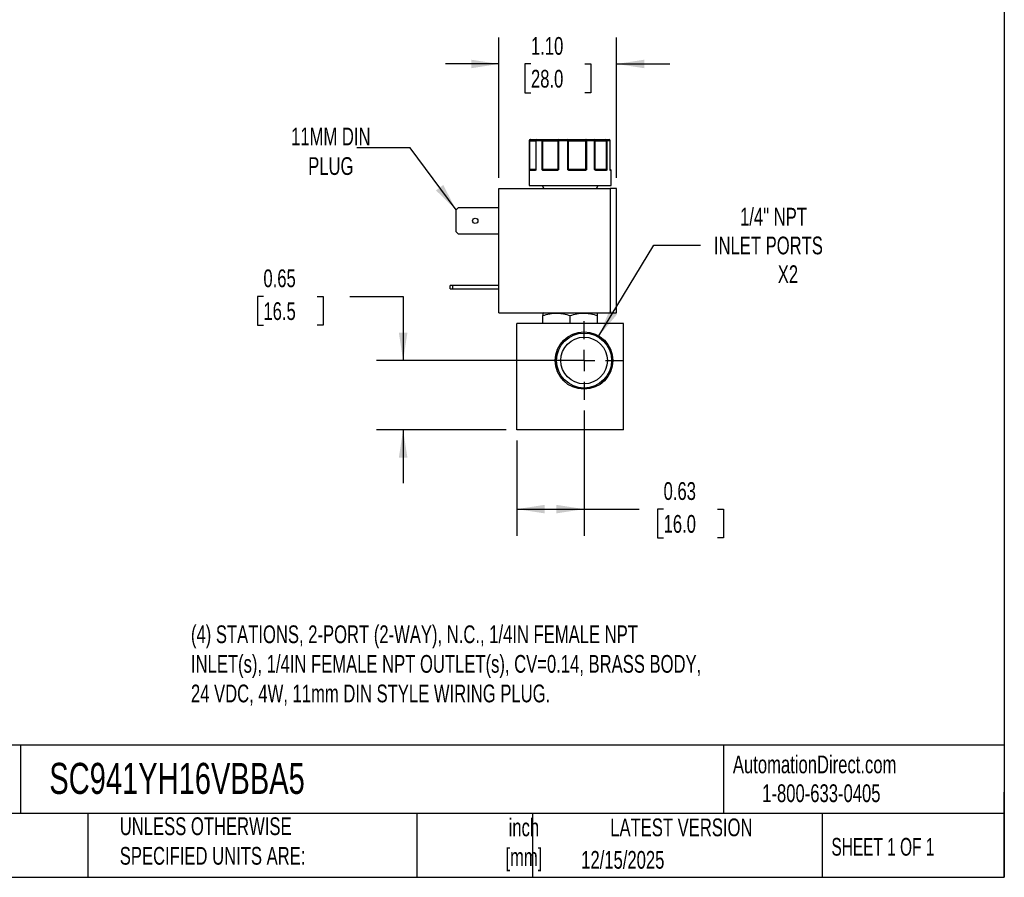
# Model space of a CAD drawing. Header units: inches. Extents: x 0.5 to 21.5, y 0.5 to 16.5.
# Tile 16 of 22: x 12.3 to 21.5, y 0.5 to 8.6. Entities that reach past the tile are written whole.
import ezdxf

# ---------------------------------------------------------------- set-up
doc = ezdxf.new("R2010")
doc.units = ezdxf.units.IN
doc.header["$LTSCALE"] = 2
doc.header["$MEASUREMENT"] = 0
doc.linetypes.add('SLD-Center', pattern=[0.75, 0.6, -0.05, 0.05, -0.05])
doc.linetypes.add('SLD-Solid', pattern=[0])
doc.layers.add('CENTER', color=40, linetype='SLD-Center')
doc.layers.add('DIMENSIONS', color=140, linetype='SLD-Solid', lineweight=25)
doc.layers.add('TEXT', color=140, linetype='SLD-Solid', lineweight=25)
doc.styles.add('SLDTEXTSTYLE0', font='TXT', dxfattribs={"width": 0.7})
doc.styles.add('SLDTEXTSTYLE1', font='TXT', dxfattribs={"width": 0.65})
doc.dimstyles.new('SLDDIMSTYLE0', dxfattribs={"dimtxt": 0.169922, "dimasz": 0.26, "dimexe": 0, "dimexo": 0.0625, "dimgap": 0.04248, "dimtad": 0, "dimtih": 1, "dimtoh": 1, "dimrnd": 1e-09, "dimdsep": 46, "dimtxsty": 'SLDTEXTSTYLE0', "dimsah": 1, "dimcen": 0.09, "dimadec": 0, "dimazin": 2, "dimtfac": 1, "dimtmove": 0, "dimatfit": 0, "dimfxl": 0, "dimfrac": 2, "dimtolj": 1, "dimtzin": 12, "dimarcsym": 0})
doc.dimstyles.new('SLDDIMSTYLE3', dxfattribs={"dimtxt": 0.169922, "dimasz": 0.26, "dimexe": 0, "dimexo": 0.0625, "dimgap": 0.04248, "dimtad": 0, "dimtih": 1, "dimtoh": 1, "dimrnd": 1e-09, "dimzin": 4, "dimdsep": 46, "dimtxsty": 'SLDTEXTSTYLE0', "dimsah": 1, "dimcen": 0.09, "dimadec": 0, "dimazin": 1, "dimtfac": 1, "dimtmove": 0, "dimatfit": 0, "dimfxl": 0, "dimfrac": 2, "dimtolj": 1, "dimtzin": 12, "dimarcsym": 0})
doc.dimstyles.new('SLDDIMSTYLE4', dxfattribs={"dimtxt": 0.169922, "dimasz": 0.26, "dimexe": 0, "dimexo": 0.0625, "dimgap": 0.04248, "dimtad": 0, "dimtih": 1, "dimtoh": 1, "dimrnd": 1e-09, "dimzin": 12, "dimdsep": 46, "dimtxsty": 'SLDTEXTSTYLE0', "dimsah": 1, "dimcen": 0, "dimadec": 0, "dimazin": 3, "dimtfac": 1, "dimtofl": 0, "dimtmove": 0, "dimatfit": 3, "dimfxl": 0, "dimfrac": 2, "dimtolj": 1, "dimtzin": 12, "dimarcsym": 0})
doc.dimstyles.new('SLDDIMSTYLE5', dxfattribs={"dimtxt": 0.169922, "dimasz": 0.26, "dimexe": 0, "dimexo": 0.0625, "dimgap": 0.04248, "dimtad": 0, "dimtih": 1, "dimtoh": 1, "dimrnd": 1e-09, "dimdsep": 46, "dimtxsty": 'SLDTEXTSTYLE0', "dimsah": 1, "dimcen": 0.09, "dimadec": 0, "dimazin": 2, "dimtfac": 1, "dimtofl": 0, "dimtmove": 0, "dimatfit": 3, "dimfxl": 0, "dimfrac": 2, "dimtolj": 1, "dimtzin": 12, "dimarcsym": 0})
doc.dimstyles.new('SLDDIMSTYLE6', dxfattribs={"dimtxt": 0.18, "dimasz": 0.26, "dimexe": 0, "dimexo": 0.0625, "dimgap": 0, "dimtad": 0, "dimtih": 1, "dimtoh": 1, "dimdec": 0, "dimrnd": 1e-09, "dimzin": 0, "dimdsep": 46, "dimtxsty": 'Standard', "dimsah": 1, "dimcen": 0.09, "dimadec": 0, "dimazin": 0, "dimtfac": 0.26, "dimtdec": 0, "dimtofl": 0, "dimtmove": 0, "dimatfit": 3, "dimfxl": 0, "dimfrac": 2, "dimtolj": 1, "dimtzin": 0, "dimarcsym": 0})

# ---------------------------------------------------------------- blocks, each defined once
blk = doc.blocks.new('_D_8')
at = {"layer": 'DIMENSIONS'}
for p, q in [((14.5457, 5.9557), (14.4887, 5.9557)), ((14.4887, 5.9557), (14.4887, 5.6857)), ((15.0507, 5.9557), (15.1077, 5.9557)), ((15.1077, 5.9557), (15.1077, 5.6857)), ((15.3571, 5.9557), (15.8571, 5.9557)), ((15.8571, 5.9557), (15.8571, 5.3534)), ((14.4887, 5.6857), (14.5457, 5.6857)), ((15.1077, 5.6857), (15.0507, 5.6857)), ((17.4554, 5.3534), (15.6071, 5.3534)), ((16.8254, 4.7024), (15.6071, 4.7024)), ((15.8571, 4.7024), (15.8571, 4.2024))]:
    blk.add_line(p, q, dxfattribs=at)
for points in [[(15.8571, 5.3534), (15.8971, 5.6134), (15.8171, 5.6134)], [(15.8571, 4.7024), (15.8171, 4.4424), (15.8971, 4.4424)]]:
    blk.add_solid(points, dxfattribs=at)
at = {"layer": 'DIMENSIONS', "char_height": 0.16667, "attachment_point": 1, "style": 'SLDTEXTSTYLE0'}
for s, insert in [('0.65', (14.5457, 6.2086)), ('16.5', (14.5457, 5.9005))]:
    blk.add_mtext(s, dxfattribs=dict(at, insert=insert))
blk = doc.blocks.new('_D_9')
at = {"layer": 'DIMENSIONS'}
for p, q in [((17.5554, 4.8835), (17.5554, 3.7078)), ((16.9254, 4.6024), (16.9254, 3.7078)), ((16.9254, 3.9578), (17.5554, 3.9578)), ((17.5554, 3.9578), (18.0716, 3.9578)), ((18.3019, 3.9578), (18.2448, 3.9578)), ((18.2448, 3.9578), (18.2448, 3.6878)), ((18.8068, 3.9578), (18.8639, 3.9578)), ((18.8639, 3.9578), (18.8639, 3.6878)), ((18.2448, 3.6878), (18.3019, 3.6878)), ((18.8639, 3.6878), (18.8068, 3.6878))]:
    blk.add_line(p, q, dxfattribs=at)
for points in [[(16.9254, 3.9578), (17.1854, 3.9178), (17.1854, 3.9978)], [(17.5554, 3.9578), (17.2954, 3.9978), (17.2954, 3.9178)]]:
    blk.add_solid(points, dxfattribs=at)
at = {"layer": 'DIMENSIONS', "char_height": 0.16667, "attachment_point": 1, "style": 'SLDTEXTSTYLE0'}
for s, insert in [('0.63', (18.3019, 4.2107)), ('16.0', (18.3019, 3.9026))]:
    blk.add_mtext(s, dxfattribs=dict(at, insert=insert))
blk = doc.blocks.new('_D_10')
at = {"layer": 'DIMENSIONS'}
for p, q in [((17.6952, 5.5842), (18.2118, 6.4374)), ((18.2118, 6.4374), (18.6493, 6.4374))]:
    blk.add_line(p, q, dxfattribs=at)
blk.add_solid([(17.6952, 5.5842), (17.8641, 5.7859), (17.7956, 5.8273)], dxfattribs=at)
at = {"layer": 'DIMENSIONS', "attachment_point": 1, "style": 'SLDTEXTSTYLE0'}
for s, insert, char_height in [('1/4" NPT', (19.0198, 6.7873), 0.16667), ('INLET PORTS', (18.7743, 6.5172), 0.166667), ('X2', (19.3735, 6.2472), 0.16667)]:
    blk.add_mtext(s, dxfattribs=dict(at, insert=insert, char_height=char_height))
blk = doc.blocks.new('_D_11')
at = {"layer": 'DIMENSIONS'}
for p, q in [((16.7561, 7.0678), (16.7561, 8.3883)), ((17.8601, 7.0678), (17.8601, 8.3883)), ((16.7561, 8.1383), (16.2561, 8.1383)), ((17.057, 8.1383), (16.9999, 8.1383)), ((16.9999, 8.1383), (16.9999, 7.8682)), ((17.5619, 8.1383), (17.619, 8.1383)), ((17.619, 8.1383), (17.619, 7.8682)), ((17.8601, 8.1383), (18.3601, 8.1383)), ((16.9999, 7.8682), (17.057, 7.8682)), ((17.619, 7.8682), (17.5619, 7.8682))]:
    blk.add_line(p, q, dxfattribs=at)
for points in [[(16.7561, 8.1383), (16.4961, 8.1783), (16.4961, 8.0983)], [(17.8601, 8.1383), (18.1201, 8.0983), (18.1201, 8.1783)]]:
    blk.add_solid(points, dxfattribs=at)
at = {"layer": 'DIMENSIONS', "char_height": 0.16667, "attachment_point": 1, "style": 'SLDTEXTSTYLE0'}
for s, insert in [('1.10', (17.057, 8.3911)), ('28.0', (17.057, 8.083))]:
    blk.add_mtext(s, dxfattribs=dict(at, insert=insert))
blk = doc.blocks.new('SW_CENTERMARKSYMBOL_4')
at = {"layer": 'CENTER', "color": 0}
for p, q in [((0, 0.2), (0, 0.3699)), ((0, 0), (0, 0.1)), ((-0.2, 0), (-0.3699, 0)), ((0, 0), (-0.1, 0)), ((0, 0), (0, -0.1)), ((0, 0), (0.1, 0)), ((0.2, 0), (0.3699, 0)), ((0, -0.2), (0, -0.3699))]:
    blk.add_line(p, q, dxfattribs=at)

msp = doc.modelspace()

# ---------------------------------------------------------------- linework, layer by layer
for p, q in [((17.0404, 7.4178), (17.0404, 6.9978)), ((17.0429, 7.4178), (17.0404, 7.4178)), ((17.0429, 7.1478), (17.0429, 7.4178)), ((17.0475, 7.4178), (17.0429, 7.4178)), ((17.0475, 7.1478), (17.0475, 7.4178)), ((17.0475, 7.4178), (17.1025, 7.4178)), ((17.1025, 7.4178), (17.1025, 7.1478)), ((17.1041, 7.4178), (17.1025, 7.4178)), ((17.1041, 7.4178), (17.1041, 7.1478)), ((17.1607, 7.4178), (17.1041, 7.4178)), ((17.1607, 7.1478), (17.1607, 7.4178)), ((17.1689, 7.4178), (17.1607, 7.4178)), ((17.1689, 7.4178), (17.3092, 7.4178)), ((17.1689, 7.1478), (17.1689, 7.4178)), ((17.3156, 7.4178), (17.3092, 7.4178)), ((17.3092, 7.4178), (17.3092, 7.1478)), ((17.3156, 7.4178), (17.3156, 7.1478)), ((17.4023, 7.4178), (17.3156, 7.4178)), ((17.4023, 7.1478), (17.4023, 7.4178)), ((17.4103, 7.4178), (17.4023, 7.4178)), ((17.4103, 7.1478), (17.4103, 7.4178)), ((17.4103, 7.4178), (17.5699, 7.4178)), ((17.5699, 7.4178), (17.5699, 7.1478)), ((17.5785, 7.4178), (17.5699, 7.4178)), ((17.5785, 7.4178), (17.5785, 7.1478)), ((17.6548, 7.4178), (17.5785, 7.4178)), ((17.6548, 7.1478), (17.6548, 7.4178)), ((17.6588, 7.4178), (17.6548, 7.4178)), ((17.6588, 7.1478), (17.6588, 7.4178)), ((17.6588, 7.4178), (17.7629, 7.4178)), ((17.7629, 7.4178), (17.7629, 7.1478)), ((17.7698, 7.4178), (17.7629, 7.4178)), ((17.7698, 7.4178), (17.7698, 7.1478)), ((17.7999, 7.4178), (17.7698, 7.4178)), ((17.7999, 7.1478), (17.7999, 7.4178)), ((17.8002, 7.4178), (17.7999, 7.4178)), ((17.8002, 7.1478), (17.8002, 7.4178)), ((17.8002, 7.1478), (17.8002, 7.4178)), ((17.8002, 7.4178), (17.8002, 7.4178)), ((17.0429, 7.1478), (17.0475, 7.1478)), ((17.0956, 7.1378), (17.0451, 7.1378)), ((17.1025, 7.1478), (17.0475, 7.1478)), ((17.1007, 7.1431), (17.0999, 7.1428)), ((17.1006, 7.1433), (17.102, 7.1456)), ((17.1025, 7.1478), (17.1041, 7.1478)), ((17.1607, 7.1478), (17.1689, 7.1478)), ((17.3092, 7.1478), (17.1689, 7.1478)), ((17.3005, 7.1378), (17.1725, 7.1378)), ((17.3092, 7.1478), (17.3156, 7.1478)), ((17.4023, 7.1478), (17.4103, 7.1478)), ((17.5699, 7.1478), (17.4103, 7.1478)), ((17.5638, 7.1378), (17.4182, 7.1378)), ((17.5699, 7.1478), (17.5785, 7.1478)), ((17.6548, 7.1478), (17.6588, 7.1478)), ((17.7629, 7.1478), (17.6588, 7.1478)), ((17.7624, 7.1378), (17.6673, 7.1378)), ((17.7629, 7.1478), (17.7698, 7.1478)), ((17.7999, 7.1478), (17.8002, 7.1478)), ((17.8054, 7.1428), (17.8008, 7.1428)), ((17.8054, 7.1428), (17.8008, 7.1428)), ((17.8054, 7.1428), (17.8008, 7.1428)), ((17.8054, 7.1428), (17.8008, 7.1428)), ((17.8104, 7.1378), (17.8033, 7.1378)), ((17.8104, 6.9978), (17.8104, 7.1378)), ((16.7561, 5.8008), (16.7561, 6.9678)), ((16.7561, 6.9678), (17.8001, 6.9678)), ((17.0404, 6.9978), (17.8104, 6.9978)), ((17.1619, 6.9978), (17.1792, 6.9678)), ((17.6716, 6.9678), (17.6889, 6.9978)), ((17.8001, 6.9678), (17.8001, 5.8008)), ((17.8601, 6.9678), (17.8001, 6.9678)), ((17.8601, 5.8008), (17.8601, 6.9678)), ((16.3541, 6.7676), (16.3753, 6.7888)), ((16.3541, 6.562), (16.3541, 6.7676)), ((16.3753, 6.7888), (16.7561, 6.7888)), ((16.3753, 6.5408), (16.3541, 6.562)), ((16.7561, 6.5408), (16.3753, 6.5408)), ((16.2981, 6.0258), (16.2981, 6.0568)), ((16.3193, 6.0568), (16.2981, 6.0568)), ((16.2981, 6.0258), (16.3193, 6.0258)), ((16.3193, 6.0568), (16.3193, 6.0258)), ((16.7561, 6.0568), (16.3193, 6.0568)), ((16.3193, 6.0258), (16.7561, 6.0258)), ((16.7561, 5.8008), (17.8001, 5.8008)), ((17.1735, 5.8008), (17.1695, 5.7985)), ((17.1695, 5.7024), (17.1695, 5.7757)), ((17.4254, 5.7024), (17.4254, 5.7757)), ((17.6813, 5.7985), (17.6774, 5.8008)), ((17.6813, 5.7024), (17.6813, 5.7757)), ((17.8001, 5.8008), (17.8601, 5.8008)), ((16.9254, 4.7024), (16.9254, 5.7024)), ((17.9254, 5.7024), (16.9254, 5.7024)), ((17.9254, 4.7024), (17.9254, 5.7024)), ((17.9254, 4.7024), (16.9254, 4.7024))]:
    msp.add_line(p, q)
at = {"flags": 128}
for points in [[(17.0475, 7.4178), (17.0476, 7.4197), (17.0479, 7.4216), (17.0484, 7.4233), (17.0491, 7.4249), (17.0499, 7.4261), (17.0508, 7.427), (17.0518, 7.4276), (17.0529, 7.4278)], [(17.3185, 7.4278), (17.3179, 7.4276), (17.3174, 7.427), (17.3169, 7.4261), (17.3165, 7.4249), (17.3161, 7.4233), (17.3158, 7.4216), (17.3157, 7.4197), (17.3156, 7.4178)], [(17.5745, 7.4278), (17.5736, 7.4276), (17.5727, 7.427), (17.5719, 7.4261), (17.5712, 7.4249), (17.5707, 7.4233), (17.5702, 7.4216), (17.57, 7.4197), (17.5699, 7.4178)], [(17.5745, 7.4278), (17.5753, 7.4276), (17.576, 7.427), (17.5767, 7.4261), (17.5773, 7.4249), (17.5778, 7.4233), (17.5782, 7.4216), (17.5784, 7.4197), (17.5785, 7.4178)], [(17.6548, 7.4178), (17.6546, 7.4197), (17.6543, 7.4216), (17.6537, 7.4233), (17.653, 7.4249), (17.6521, 7.4261), (17.6511, 7.427), (17.65, 7.4276), (17.6488, 7.4278)], [(17.1725, 7.1378), (17.1725, 7.1388), (17.1727, 7.1397), (17.173, 7.1406), (17.1734, 7.1413), (17.1739, 7.1419), (17.1745, 7.1424), (17.1751, 7.1427), (17.1758, 7.1428)], [(17.3005, 7.1378), (17.3005, 7.1388), (17.3006, 7.1397), (17.3007, 7.1406), (17.301, 7.1413), (17.3012, 7.1419), (17.3015, 7.1424), (17.3018, 7.1427), (17.3021, 7.1428)], [(17.5638, 7.1378), (17.5638, 7.1388), (17.5636, 7.1397), (17.5635, 7.1406), (17.5633, 7.1413), (17.563, 7.1419), (17.5627, 7.1424), (17.5623, 7.1427), (17.562, 7.1428)], [(17.6673, 7.1378), (17.6673, 7.1388), (17.6671, 7.1397), (17.6668, 7.1406), (17.6664, 7.1413), (17.6659, 7.1419), (17.6654, 7.1424), (17.6648, 7.1427), (17.6642, 7.1428)], [(17.8012, 7.142), (17.8011, 7.1423), (17.801, 7.1427)]]:
    msp.add_lwpolyline(points, dxfattribs=at)
for centre, radius in [((16.5341, 6.6648), 0.025), ((17.5554, 5.3534), 0.2699), ((17.5554, 5.3534), 0.2582), ((17.5554, 5.3534), 0.219)]:
    msp.add_circle(centre, radius)
for centre, radius, start, end in [((17.0504, 7.4178), 0.01, 90, 180), ((17.0529, 7.4178), 0.00997, 90.18873, 180.18749), ((17.1125, 7.4178), 0.01, 90, 180), ((17.1134, 7.4185), 0.00929, 95.61824, 184.68657), ((17.1695, 7.4191), 0.00889, 102.44964, 188.52472), ((17.1492, 7.4202), 0.0198, 352.8946, 22.33955), ((17.3189, 7.4181), 0.00965, 92.31153, 182.13854), ((17.4444, 7.4203), 0.0422, 169.74366, 183.38621), ((17.4014, 7.4189), 0.009, 352.7666, 80.19617), ((17.6488, 7.4178), 0.01, 359.97663, 89.97661), ((17.7496, 7.4202), 0.0135, 349.85103, 34.20397), ((17.7603, 7.4183), 0.00952, 356.98676, 86.63051), ((17.7902, 7.4178), 0.01, 0, 90), ((17.7902, 7.4178), 0.01, 0, 90), ((17.79, 7.4179), 0.00987, 359.2155, 89.19341), ((17.0482, 7.14), 0.00451, 107.9286, 170.0526), ((17.0501, 7.1378), 0.00497, 90.35113, 180.34688), ((17.0398, 7.1476), 0.0077, 334.1046, 1.12435), ((17.1003, 7.1381), 0.00468, 94.75792, 184.07445), ((17.1034, 7.1421), 0.00295, 149.23463, 206.69857), ((17.0975, 7.1478), 0.005, 334.50632, 0), ((17.1728, 7.1363), 0.00879, 115.09177, 149.63011), ((17.1972, 7.1476), 0.0283, 179.57932, 186.70963), ((17.304, 7.1477), 0.00521, 318.04452, 0.33499), ((17.3158, 7.1461), 0.00807, 192.8152, 221.07812), ((17.4752, 7.0896), 0.0841, 139.43058, 142.51468), ((17.4163, 7.1477), 0.006, 179.08487, 214.70926), ((17.4849, 7.139), 0.0667, 176.77829, 181.0729), ((17.5612, 7.1476), 0.00867, 337.28351, 1.09603), ((17.5617, 7.1331), 0.0134, 34.6734, 56.16342), ((17.6638, 7.1478), 0.005, 179.99605, 224.63651), ((17.6573, 7.1429), 0.0032, 318.07109, 25.40195), ((17.7576, 7.1381), 0.00472, 356.4445, 85.93642), ((17.7809, 7.1476), 0.0179, 179.35438, 190.64961), ((17.7611, 7.1383), 0.00635, 22.66639, 69.92467), ((17.8052, 7.1478), 0.005, 180, 189.25698), ((17.8052, 7.1478), 0.005, 180, 189.24732), ((17.7983, 7.1413), 0.00307, 350.11588, 14.34088), ((17.7982, 7.1378), 0.00503, 359.85489, 52.6097), ((17.8054, 7.1378), 0.005, 0, 90)]:
    msp.add_arc(centre, radius, start, end)
for points, knots in [([(17.0529, 7.4278), (17.0591, 7.4278), (17.0716, 7.4278), (17.0877, 7.4278), (17.101, 7.4278), (17.1094, 7.4278), (17.1119, 7.4278), (17.1125, 7.4278)], [0, 0, 0, 0, 0.225621, 0.451344, 0.689789, 0.928441, 1, 1, 1, 1]), ([(17.1676, 7.4278), (17.1701, 7.4278), (17.1751, 7.4278), (17.1827, 7.4278), (17.1903, 7.4278), (17.1979, 7.4278), (17.2054, 7.4278), (17.2183, 7.4278), (17.2364, 7.4278), (17.2582, 7.4278), (17.2781, 7.4278), (17.2932, 7.4278), (17.3043, 7.4278), (17.3123, 7.4278), (17.3164, 7.4278), (17.3185, 7.4278)], [0, 0, 0, 0, 0.040712, 0.081199, 0.121575, 0.161957, 0.202462, 0.243205, 0.371568, 0.500042, 0.628406, 0.75688, 0.838051, 0.918781, 1, 1, 1, 1]), ([(17.4029, 7.4278), (17.4047, 7.4278), (17.4081, 7.4278), (17.4137, 7.4278), (17.4195, 7.4278), (17.4255, 7.4278), (17.4318, 7.4278), (17.4431, 7.4278), (17.4601, 7.4278), (17.4834, 7.4278), (17.5075, 7.4278), (17.5287, 7.4278), (17.5464, 7.4278), (17.5609, 7.4278), (17.57, 7.4278), (17.5745, 7.4278)], [0, 0, 0, 0, 0.040712, 0.081199, 0.121575, 0.161957, 0.202462, 0.243205, 0.371568, 0.500042, 0.628406, 0.75688, 0.838051, 0.918781, 1, 1, 1, 1]), ([(17.6488, 7.4278), (17.6489, 7.4278), (17.6492, 7.4278), (17.6501, 7.4278), (17.6514, 7.4278), (17.6532, 7.4278), (17.6553, 7.4278), (17.6596, 7.4278), (17.6676, 7.4278), (17.6815, 7.4278), (17.6985, 7.4278), (17.7158, 7.4278), (17.7319, 7.4278), (17.7461, 7.4278), (17.7559, 7.4278), (17.7608, 7.4278)], [0, 0, 0, 0, 0.040712, 0.081199, 0.121575, 0.161957, 0.202462, 0.243205, 0.371568, 0.500042, 0.628406, 0.75688, 0.838051, 0.918781, 1, 1, 1, 1]), ([(17.0437, 7.1408), (17.0436, 7.1412), (17.0435, 7.1422), (17.0433, 7.1439), (17.0431, 7.1458), (17.043, 7.1471), (17.0429, 7.1478)], [0, 0, 0, 0, 0.236129, 0.498993, 0.712542, 1, 1, 1, 1]), ([(17.0451, 7.1378), (17.0449, 7.1378), (17.0447, 7.1379), (17.0443, 7.1384), (17.044, 7.1394), (17.0438, 7.1403), (17.0437, 7.1408)], [0, 0, 0, 0, 0.270747, 0.52324, 0.763872, 1, 1, 1, 1]), ([(17.1007, 7.1408), (17.1004, 7.1404), (17.0999, 7.1396), (17.0989, 7.1388), (17.0979, 7.1382), (17.0968, 7.1378), (17.096, 7.1378), (17.0956, 7.1378)], [0, 0, 0, 0, 0.1888076, 0.3795113, 0.575987, 0.7817848, 1, 1, 1, 1]), ([(17.102, 7.1456), (17.1018, 7.1453), (17.1015, 7.1446), (17.1009, 7.1437), (17.1006, 7.1433)], [0, 0, 0, 0, 0.499523, 1, 1, 1, 1]), ([(17.102, 7.1456), (17.1018, 7.1453), (17.1015, 7.1446), (17.1009, 7.1437), (17.1006, 7.1433)], [0, 0, 0, 0, 0.507151, 1, 1, 1, 1]), ([(17.1041, 7.1478), (17.1038, 7.147), (17.1033, 7.1458), (17.1025, 7.1439), (17.1017, 7.1422), (17.101, 7.1412), (17.1007, 7.1408)], [0, 0, 0, 0, 0.291242, 0.500217, 0.762096, 1, 1, 1, 1]), ([(17.1652, 7.1408), (17.1648, 7.1412), (17.1639, 7.1422), (17.1628, 7.1439), (17.1618, 7.1458), (17.1611, 7.1471), (17.1607, 7.1478)], [0, 0, 0, 0, 0.2361294, 0.4989929, 0.7125421, 1, 1, 1, 1]), ([(17.1725, 7.1378), (17.1718, 7.1378), (17.1704, 7.1379), (17.1685, 7.1384), (17.1667, 7.1394), (17.1657, 7.1403), (17.1652, 7.1408)], [0, 0, 0, 0, 0.270747, 0.52324, 0.763872, 1, 1, 1, 1]), ([(17.3097, 7.1408), (17.3092, 7.1404), (17.3081, 7.1396), (17.3064, 7.1388), (17.3046, 7.1382), (17.3026, 7.1378), (17.3012, 7.1378), (17.3005, 7.1378)], [0, 0, 0, 0, 0.188808, 0.379511, 0.575987, 0.781785, 1, 1, 1, 1]), ([(17.3156, 7.1478), (17.3151, 7.147), (17.3142, 7.1458), (17.3128, 7.1439), (17.3114, 7.1422), (17.3102, 7.1412), (17.3097, 7.1408)], [0, 0, 0, 0, 0.291242, 0.500217, 0.762096, 1, 1, 1, 1]), ([(17.4085, 7.1408), (17.408, 7.1412), (17.4068, 7.1422), (17.4053, 7.1439), (17.4038, 7.1458), (17.4028, 7.1471), (17.4023, 7.1478)], [0, 0, 0, 0, 0.236129, 0.498993, 0.712542, 1, 1, 1, 1]), ([(17.4182, 7.1378), (17.4173, 7.1378), (17.4155, 7.1379), (17.4129, 7.1384), (17.4106, 7.1394), (17.4092, 7.1403), (17.4085, 7.1408)], [0, 0, 0, 0, 0.270747, 0.52324, 0.763872, 1, 1, 1, 1]), ([(17.5728, 7.1408), (17.5723, 7.1404), (17.5713, 7.1396), (17.5696, 7.1388), (17.5678, 7.1382), (17.5658, 7.1378), (17.5645, 7.1378), (17.5638, 7.1378)], [0, 0, 0, 0, 0.188808, 0.379511, 0.575987, 0.781785, 1, 1, 1, 1]), ([(17.5785, 7.1478), (17.578, 7.147), (17.5772, 7.1458), (17.5758, 7.1439), (17.5744, 7.1422), (17.5733, 7.1412), (17.5728, 7.1408)], [0, 0, 0, 0, 0.291242, 0.500217, 0.762096, 1, 1, 1, 1]), ([(17.6597, 7.1408), (17.6593, 7.1412), (17.6583, 7.1422), (17.6571, 7.1439), (17.6559, 7.1458), (17.6552, 7.1471), (17.6548, 7.1478)], [0, 0, 0, 0, 0.2361294, 0.4989929, 0.7125421, 1, 1, 1, 1]), ([(17.6673, 7.1378), (17.6666, 7.1378), (17.6652, 7.1379), (17.6632, 7.1384), (17.6613, 7.1394), (17.6603, 7.1403), (17.6597, 7.1408)], [0, 0, 0, 0, 0.270747, 0.52324, 0.763872, 1, 1, 1, 1]), ([(17.7669, 7.1408), (17.7667, 7.1404), (17.7662, 7.1396), (17.7653, 7.1388), (17.7644, 7.1382), (17.7634, 7.1378), (17.7627, 7.1378), (17.7624, 7.1378)], [0, 0, 0, 0, 0.188808, 0.379511, 0.575987, 0.781785, 1, 1, 1, 1]), ([(17.7698, 7.1478), (17.7695, 7.147), (17.7691, 7.1458), (17.7684, 7.1439), (17.7678, 7.1422), (17.7672, 7.1412), (17.7669, 7.1408)], [0, 0, 0, 0, 0.291242, 0.500217, 0.762096, 1, 1, 1, 1]), ([(17.8013, 7.1408), (17.8012, 7.1412), (17.8009, 7.1422), (17.8006, 7.1439), (17.8002, 7.1458), (17.8, 7.1471), (17.7999, 7.1478)], [0, 0, 0, 0, 0.236129, 0.498993, 0.712542, 1, 1, 1, 1]), ([(17.7999, 7.1478), (17.8, 7.147), (17.8002, 7.1458), (17.8006, 7.1439), (17.8009, 7.1422), (17.8012, 7.1412), (17.8013, 7.1408)], [0, 0, 0, 0, 0.291242, 0.500217, 0.762096, 1, 1, 1, 1]), ([(17.8014, 7.1415), (17.8014, 7.1415), (17.8015, 7.1414), (17.8013, 7.1417), (17.8012, 7.142)], [0, 0, 0, 0, 0.0507178, 1, 1, 1, 1]), ([(17.8033, 7.1378), (17.8031, 7.1378), (17.8027, 7.1379), (17.8022, 7.1384), (17.8017, 7.1394), (17.8014, 7.1403), (17.8013, 7.1408)], [0, 0, 0, 0, 0.270747, 0.52324, 0.763872, 1, 1, 1, 1]), ([(17.1695, 5.7757), (17.1904, 5.7826), (17.2115, 5.7884), (17.254, 5.7963), (17.2755, 5.7985), (17.3081, 5.7985), (17.319, 5.798), (17.3407, 5.7959), (17.3514, 5.7944), (17.3834, 5.7884), (17.4045, 5.7826), (17.4254, 5.7757)], [0, 0, 0, 0, 0.25, 0.25, 0.5, 0.5, 0.625, 0.625, 0.75, 0.75, 1, 1, 1, 1]), ([(17.4254, 5.7757), (17.4463, 5.7826), (17.4674, 5.7884), (17.5099, 5.7963), (17.5314, 5.7985), (17.564, 5.7985), (17.5749, 5.798), (17.5966, 5.7959), (17.6073, 5.7944), (17.6393, 5.7884), (17.6604, 5.7826), (17.6813, 5.7757)], [0, 0, 0, 0, 0.25, 0.25, 0.5, 0.5, 0.625, 0.625, 0.75, 0.75, 1, 1, 1, 1])]:
    msp.add_open_spline(points, degree=3, knots=knots)
for points in [[(17.1125, 7.4278), (17.1283, 7.4278), (17.1468, 7.4278), (17.1676, 7.4278)], [(17.3185, 7.4278), (17.346, 7.4278), (17.3743, 7.4278), (17.4029, 7.4278)], [(17.5745, 7.4278), (17.6008, 7.4278), (17.6258, 7.4278), (17.6488, 7.4278)], [(17.7608, 7.4278), (17.7736, 7.4278), (17.7835, 7.4278), (17.7902, 7.4278)], [(17.0429, 7.1478), (17.0434, 7.1465), (17.0454, 7.1452), (17.0468, 7.1443)], [(17.0468, 7.1443), (17.0476, 7.1432), (17.0488, 7.1428), (17.05, 7.1428)], [(17.05, 7.1428), (17.0576, 7.1428), (17.0746, 7.1428), (17.0999, 7.1428)], [(17.102, 7.1456), (17.1018, 7.1451), (17.1017, 7.1447), (17.1016, 7.1443)], [(17.1041, 7.1478), (17.1029, 7.147), (17.1023, 7.1463), (17.102, 7.1456)], [(17.1607, 7.1478), (17.1634, 7.1465), (17.1668, 7.1452), (17.1691, 7.1443)], [(17.1691, 7.1443), (17.1709, 7.1432), (17.1733, 7.1428), (17.1758, 7.1428)], [(17.1758, 7.1428), (17.2128, 7.1428), (17.2557, 7.1428), (17.3021, 7.1428)], [(17.3021, 7.1428), (17.3042, 7.1428), (17.3063, 7.1432), (17.3079, 7.1443)], [(17.3079, 7.1443), (17.3096, 7.1452), (17.312, 7.1465), (17.3156, 7.1478)], [(17.4023, 7.1478), (17.4061, 7.1465), (17.4092, 7.1452), (17.4114, 7.1443)], [(17.4114, 7.1443), (17.4133, 7.1432), (17.4158, 7.1428), (17.4183, 7.1428)], [(17.4183, 7.1428), (17.4674, 7.1428), (17.5162, 7.1428), (17.562, 7.1428)], [(17.562, 7.1428), (17.5646, 7.1428), (17.5672, 7.1432), (17.5692, 7.1443)], [(17.5692, 7.1443), (17.5716, 7.1452), (17.5751, 7.1465), (17.5785, 7.1478)], [(17.6548, 7.1478), (17.6578, 7.1465), (17.6592, 7.1452), (17.6602, 7.1443)], [(17.6602, 7.1443), (17.6613, 7.1432), (17.6628, 7.1428), (17.6642, 7.1428)], [(17.6642, 7.1428), (17.7024, 7.1428), (17.7342, 7.1428), (17.758, 7.1428)], [(17.758, 7.1428), (17.7599, 7.1428), (17.7618, 7.1432), (17.7633, 7.1443)], [(17.7633, 7.1443), (17.7652, 7.1452), (17.7681, 7.1465), (17.7698, 7.1478)], [(17.7999, 7.1478), (17.8003, 7.1471), (17.8003, 7.1465), (17.8001, 7.1459)], [(17.1695, 5.7985), (17.1695, 5.7985), (17.1695, 5.7896), (17.1695, 5.7757)], [(17.6813, 5.7757), (17.6813, 5.7896), (17.6813, 5.7985), (17.6813, 5.7985)]]:
    msp.add_open_spline(points, degree=3)
at = {"layer": 'TEXT'}
for p, q in [((21.5, 16.5), (21.5, 0.5)), ((21.5, 1.7422), (0.5, 1.7422)), ((12.2645, 1.7422), (12.2645, 1.1)), ((18.8642, 1.7422), (18.8642, 1.1)), ((21.5, 0.5), (21.5, 1.3)), ((21.5, 1.1), (0.5, 1.1)), ((12.8961, 1.1), (12.8961, 0.5)), ((15.9862, 1.1), (15.9862, 0.5)), ((17.0718, 1.1), (17.0718, 0.5)), ((19.7912, 1.1), (19.7912, 0.5)), ((0.5, 0.5), (21.5, 0.5))]:
    msp.add_line(p, q, dxfattribs=at)

# ---------------------------------------------------------------- block references
at = {"layer": 'CENTER'}
msp.add_blockref('SW_CENTERMARKSYMBOL_4', (17.5554, 5.3534), dxfattribs=at)

# ---------------------------------------------------------------- texts
at = {"layer": 'TEXT'}
for s, insert, char_height, attachment_point, style in [('11MM DIN^JPLUG', (15.1784, 7.5407), 0.166667, 2, 'SLDTEXTSTYLE0'), ('(4) STATIONS, 2-PORT (2-WAY), N.C., 1/4IN FEMALE NPT ^JINLET(s), 1/4IN FEMALE NPT OUTLET(s), CV=0.14, BRASS BODY, ^J24 VDC, 4W, 11mm DIN STYLE WIRING PLUG.', (13.8655, 2.8657), 0.1666667, 1, 'SLDTEXTSTYLE0'), ('SC941YH16VBBA5', (12.536, 1.5749), 0.291667, 1, 'SLDTEXTSTYLE0'), ('AutomationDirect.com', (18.9524, 1.6438), 0.166667, 1, 'SLDTEXTSTYLE0'), ('1-800-633-0405', (19.2277, 1.373), 0.166667, 1, 'SLDTEXTSTYLE0'), ('UNLESS OTHERWISE ^JSPECIFIED UNITS ARE:', (13.1975, 1.063), 0.166667, 1, 'SLDTEXTSTYLE0'), ('inch^J[mm]', (16.9905, 1.0521), 0.16667, 2, 'SLDTEXTSTYLE0'), ('LATEST VERSION', (18.4687, 1.0523), 0.166667, 2, 'SLDTEXTSTYLE0'), ('SHEET 1 OF 1', (19.8773, 0.8702), 0.166667, 1, 'SLDTEXTSTYLE1'), ('12/15/2025', (17.5286, 0.7473), 0.16667, 1, 'SLDTEXTSTYLE0')]:
    msp.add_mtext(s, dxfattribs=dict(at, insert=insert, char_height=char_height, attachment_point=attachment_point, style=style))

# ---------------------------------------------------------------- dimensions: what is measured, and where the dimension line sits
at = {"layer": 'DIMENSIONS'}
for base, p1, p2, dimstyle, picture, middle in [((16.7561, 8.1383), (17.8601, 6.9678), (16.7561, 6.9678), 'SLDDIMSTYLE3', '_D_11', (17.3095, 8.1383)), ((17.5554, 3.9578), (16.9254, 4.7024), (17.5554, 4.9835), 'SLDDIMSTYLE5', '_D_9', (18.5543, 3.9578))]:
    dim = msp.add_linear_dim(base=base, p1=p1, p2=p2, dimstyle=dimstyle, dxfattribs=at)
    dim.commit()
    dim.dimension.update_dxf_attribs({"geometry": picture, "text_midpoint": middle, "dimtype": 160})
dim = msp.add_diameter_dim_2p(p1=(17.4157, 5.1225), p2=(17.6952, 5.5842), text='1/4" NPT\\PINLET PORTS\\PX2', dimstyle='SLDDIMSTYLE4', override={"dimpost": '<>'}, dxfattribs=at)
dim.commit()
dim.dimension.update_dxf_attribs({"geometry": '_D_10', "text_midpoint": (19.5203, 6.4374), "dimtype": 163})
dim = msp.add_linear_dim(base=(15.8571, 5.3534), p1=(16.9254, 4.7024), p2=(17.5554, 5.3534), angle=90, dimstyle='SLDDIMSTYLE0', dxfattribs=at)
dim.commit()
dim.dimension.update_dxf_attribs({"geometry": '_D_8', "text_midpoint": (15.8571, 5.9557), "dimtype": 160})

# ---------------------------------------------------------------- leaders
at = {"layer": 'TEXT'}
msp.add_leader([(16.3541, 6.7676), (15.9223, 7.3516), (15.4223, 7.3516)], dimstyle='SLDDIMSTYLE6', dxfattribs=at)

doc.saveas('drawing.dxf')
